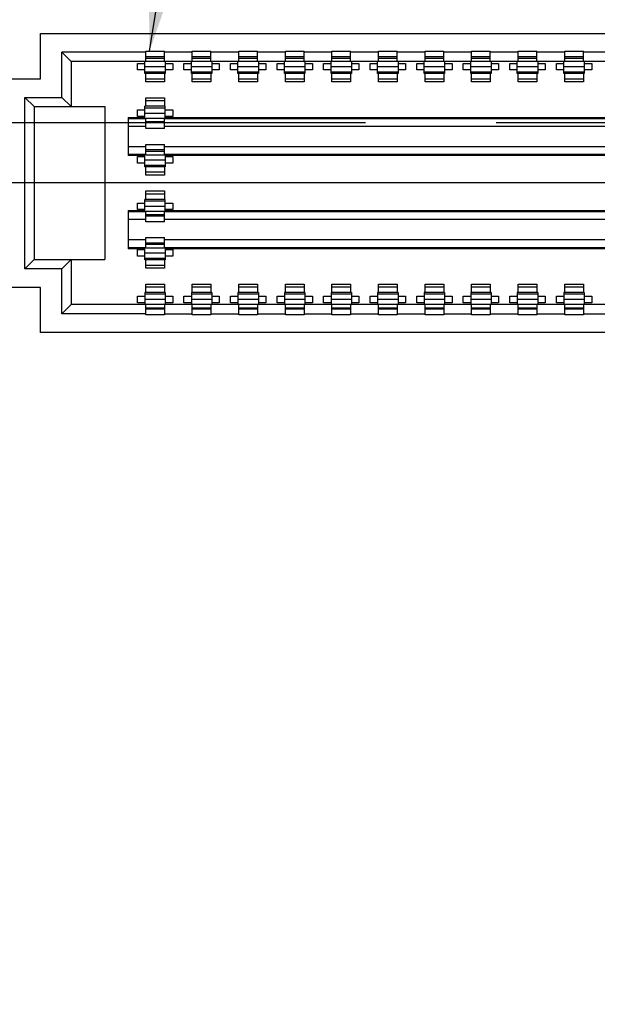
# Model space of a CAD drawing. Header units: inches. Extents: x 0 to 34, y 0 to 22.
# Tile 27 of 33: x 22.432 to 23.053, y 16.002 to 17.059. Entities that reach past the tile are written whole.
import ezdxf

# ---------------------------------------------------------------- set-up
doc = ezdxf.new("R2010")
doc.units = ezdxf.units.IN
doc.header["$LTSCALE"] = 1.87
doc.header["$MEASUREMENT"] = 0
doc.linetypes.add('CENTER', pattern=[0.6, 0.375, -0.075, 0.075, -0.075])
doc.layers.get('0').update_dxf_attribs({"linetype": 'CONTINUOUS'})
for name, color, linetype in [('02___PRT_ALL_AXES', 7, 'CONTINUOUS'), ('DETAIL', 7, 'CONTINUOUS'), ('DIMENSIONS', 7, 'CONTINUOUS')]:
    doc.layers.add(name, color=color, linetype=linetype)
doc.styles.get("Standard").update_dxf_attribs({"font": 'txt', "width": 0.8})
doc.dimstyles.new('DIMSTYLE_2', dxfattribs={"dimtxt": 0.125, "dimasz": 0.18, "dimexe": 0.18, "dimexo": 0.0625, "dimgap": 0.09, "dimtad": 0, "dimtih": 1, "dimtoh": 1, "dimdec": 3, "dimzin": 4, "dimdsep": 46, "dimtxsty": 'STANDARD', "dimblk": '_FILLED', "dimblk1": '_FILLED', "dimblk2": '_FILLED', "dimcen": 0.09, "dimadec": 0, "dimazin": 0, "dimtp": 0.01, "dimtm": 0.01, "dimtfac": 1, "dimtdec": 3, "dimtofl": 0, "dimtmove": 0, "dimatfit": 3, "dimldrblk": '_FILLED', "dimfxl": 1, "dimtolj": 1, "dimtzin": 4, "dimarcsym": 0})
doc.dimstyles.get("Standard").update_dxf_attribs({"dimtxt": 0.125, "dimasz": 0.18, "dimexe": 0.18, "dimexo": 0.0625, "dimgap": 0.09, "dimtad": 0, "dimtih": 1, "dimtoh": 1, "dimdec": 3, "dimzin": 4, "dimdsep": 46, "dimtxsty": 'STANDARD', "dimblk": '_FILLED', "dimblk1": '_FILLED', "dimblk2": '_FILLED', "dimcen": 0.09, "dimadec": 0, "dimazin": 0, "dimtol": 1, "dimtp": 0.01, "dimtm": 0.01, "dimtfac": 1, "dimtdec": 3, "dimtofl": 0, "dimtmove": 0, "dimatfit": 3, "dimldrblk": '_FILLED', "dimfxl": 1, "dimtolj": 1, "dimtzin": 4, "dimarcsym": 0})

# ---------------------------------------------------------------- blocks, each defined once
blk = doc.blocks.new('*D51')
at = {"layer": 'DIMENSIONS', "color": 2, "linetype": 'CONTINUOUS'}
blk.add_line((23.5526, 17.0716), (23.5526, 17.8125), dxfattribs=at)
at = {"layer": 'DIMENSIONS', "color": 2, "linetype": 'CONTINUOUS', "insert": (23.4901, 17.875), "char_height": 0.125, "width": 1.325, "attachment_point": 1, "rotation": 90, "line_spacing_factor": 0.9}
blk.add_mtext('1.576{\\Ftxt.shx;\\W1.000000;\\H0.125000; }[40.03]', dxfattribs=at)
blk = doc.blocks.new('_FILLED')
at = {"color": 0, "linetype": 'BYBLOCK'}
blk.add_solid([(0, 0), (-1, 0.1736), (-1, -0.1736)], dxfattribs=at)
blk = doc.blocks.new('*D58')
at = {"layer": 'DIMENSIONS', "color": 2, "linetype": 'CONTINUOUS'}
for p, q in [((22.3195, 16.884), (21.9337, 16.7601)), ((23.365, 16.884), (22.3195, 16.884)), ((21.9337, 16.7601), (21.2891, 16.7601))]:
    blk.add_line(p, q, dxfattribs=at)
at = {"layer": 'DIMENSIONS', "color": 2, "linetype": 'CONTINUOUS', "insert": (21.2266, 16.8226), "char_height": 0.125, "width": 1.325, "attachment_point": 3, "line_spacing_factor": 0.9}
blk.add_mtext('3.809{\\Ftxt.shx;\\W1.000000;\\H0.125000; }[96.75]', dxfattribs=at)

msp = doc.modelspace()

# ---------------------------------------------------------------- linework, layer by layer
at = {"color": 7, "linetype": 'CONTINUOUS'}
for p, q in [((22.4548, 16.9959), (22.4548, 17.0444)), ((22.4548, 17.0444), (24.6838, 17.0444)), ((22.4778, 16.9759), (22.4778, 17.0244)), ((22.4878, 17.0144), (22.4778, 17.0244)), ((22.5678, 17.0244), (22.4778, 17.0244)), ((22.5678, 17.0144), (22.5678, 17.0254)), ((22.5678, 17.0254), (22.5878, 17.0254)), ((22.5878, 17.0194), (22.5678, 17.0194)), ((22.5878, 17.0144), (22.5878, 17.0254)), ((22.6178, 17.0244), (22.5878, 17.0244)), ((22.6178, 17.0144), (22.6178, 17.0254)), ((22.6178, 17.0254), (22.6378, 17.0254)), ((22.6378, 17.0194), (22.6178, 17.0194)), ((22.6378, 17.0144), (22.6378, 17.0254)), ((22.6678, 17.0244), (22.6378, 17.0244)), ((22.6678, 17.0144), (22.6678, 17.0254)), ((22.6678, 17.0254), (22.6878, 17.0254)), ((22.6878, 17.0194), (22.6678, 17.0194)), ((22.6878, 17.0144), (22.6878, 17.0254)), ((22.7178, 17.0244), (22.6878, 17.0244)), ((22.7178, 17.0144), (22.7178, 17.0254)), ((22.7178, 17.0254), (22.7378, 17.0254)), ((22.7378, 17.0194), (22.7178, 17.0194)), ((22.7378, 17.0144), (22.7378, 17.0254)), ((22.7678, 17.0244), (22.7378, 17.0244)), ((22.7678, 17.0144), (22.7678, 17.0254)), ((22.7678, 17.0254), (22.7878, 17.0254)), ((22.7878, 17.0194), (22.7678, 17.0194)), ((22.7878, 17.0144), (22.7878, 17.0254)), ((22.8178, 17.0244), (22.7878, 17.0244)), ((22.8178, 17.0144), (22.8178, 17.0254)), ((22.8178, 17.0254), (22.8378, 17.0254)), ((22.8378, 17.0194), (22.8178, 17.0194)), ((22.8378, 17.0144), (22.8378, 17.0254)), ((22.8678, 17.0244), (22.8378, 17.0244)), ((22.8678, 17.0144), (22.8678, 17.0254)), ((22.8678, 17.0254), (22.8878, 17.0254)), ((22.8878, 17.0194), (22.8678, 17.0194)), ((22.8878, 17.0144), (22.8878, 17.0254)), ((22.9178, 17.0244), (22.8878, 17.0244)), ((22.9178, 17.0144), (22.9178, 17.0254)), ((22.9178, 17.0254), (22.9378, 17.0254)), ((22.9378, 17.0194), (22.9178, 17.0194)), ((22.9378, 17.0144), (22.9378, 17.0254)), ((22.9678, 17.0244), (22.9378, 17.0244)), ((22.9678, 17.0144), (22.9678, 17.0254)), ((22.9678, 17.0254), (22.9878, 17.0254)), ((22.9878, 17.0194), (22.9678, 17.0194)), ((22.9878, 17.0144), (22.9878, 17.0254)), ((23.0178, 17.0244), (22.9878, 17.0244)), ((23.0178, 17.0144), (23.0178, 17.0254)), ((23.0178, 17.0254), (23.0378, 17.0254)), ((23.0378, 17.0194), (23.0178, 17.0194)), ((23.0378, 17.0144), (23.0378, 17.0254)), ((23.0678, 17.0244), (23.0378, 17.0244)), ((22.4878, 17.0144), (22.4878, 16.9659)), ((24.6578, 17.0144), (22.4878, 17.0144)), ((22.5588, 17.0054), (22.5588, 17.0124)), ((22.5588, 17.0124), (22.5668, 17.0124)), ((22.5668, 17.0014), (22.5668, 17.0142)), ((22.5668, 17.0089), (22.5888, 17.0089)), ((22.5678, 17.0181), (22.5878, 17.0181)), ((22.5888, 17.0142), (22.5888, 17.0014)), ((22.5888, 17.0124), (22.5968, 17.0124)), ((22.5968, 17.0124), (22.5968, 17.0054)), ((22.6088, 17.0054), (22.6088, 17.0124)), ((22.6088, 17.0124), (22.6168, 17.0124)), ((22.6168, 17.0014), (22.6168, 17.0142)), ((22.6168, 17.0089), (22.6388, 17.0089)), ((22.6178, 17.0181), (22.6378, 17.0181)), ((22.6388, 17.0142), (22.6388, 17.0014)), ((22.6388, 17.0124), (22.6468, 17.0124)), ((22.6468, 17.0124), (22.6468, 17.0054)), ((22.6588, 17.0054), (22.6588, 17.0124)), ((22.6588, 17.0124), (22.6668, 17.0124)), ((22.6668, 17.0014), (22.6668, 17.0142)), ((22.6668, 17.0089), (22.6888, 17.0089)), ((22.6678, 17.0181), (22.6878, 17.0181)), ((22.6888, 17.0142), (22.6888, 17.0014)), ((22.6888, 17.0124), (22.6968, 17.0124)), ((22.6968, 17.0124), (22.6968, 17.0054)), ((22.7088, 17.0054), (22.7088, 17.0124)), ((22.7088, 17.0124), (22.7168, 17.0124)), ((22.7168, 17.0014), (22.7168, 17.0142)), ((22.7168, 17.0089), (22.7388, 17.0089)), ((22.7178, 17.0181), (22.7378, 17.0181)), ((22.7388, 17.0142), (22.7388, 17.0014)), ((22.7388, 17.0124), (22.7468, 17.0124)), ((22.7468, 17.0124), (22.7468, 17.0054)), ((22.7588, 17.0054), (22.7588, 17.0124)), ((22.7588, 17.0124), (22.7668, 17.0124)), ((22.7668, 17.0014), (22.7668, 17.0142)), ((22.7668, 17.0089), (22.7888, 17.0089)), ((22.7678, 17.0181), (22.7878, 17.0181)), ((22.7888, 17.0142), (22.7888, 17.0014)), ((22.7888, 17.0124), (22.7968, 17.0124)), ((22.7968, 17.0124), (22.7968, 17.0054)), ((22.8088, 17.0054), (22.8088, 17.0124)), ((22.8088, 17.0124), (22.8168, 17.0124)), ((22.8168, 17.0014), (22.8168, 17.0142)), ((22.8168, 17.0089), (22.8388, 17.0089)), ((22.8178, 17.0181), (22.8378, 17.0181)), ((22.8388, 17.0142), (22.8388, 17.0014)), ((22.8388, 17.0124), (22.8468, 17.0124)), ((22.8468, 17.0124), (22.8468, 17.0054)), ((22.8588, 17.0054), (22.8588, 17.0124)), ((22.8588, 17.0124), (22.8668, 17.0124)), ((22.8668, 17.0014), (22.8668, 17.0142)), ((22.8668, 17.0089), (22.8888, 17.0089)), ((22.8678, 17.0181), (22.8878, 17.0181)), ((22.8888, 17.0142), (22.8888, 17.0014)), ((22.8888, 17.0124), (22.8968, 17.0124)), ((22.8968, 17.0124), (22.8968, 17.0054)), ((22.9088, 17.0054), (22.9088, 17.0124)), ((22.9088, 17.0124), (22.9168, 17.0124)), ((22.9168, 17.0014), (22.9168, 17.0142)), ((22.9168, 17.0089), (22.9388, 17.0089)), ((22.9178, 17.0181), (22.9378, 17.0181)), ((22.9388, 17.0142), (22.9388, 17.0014)), ((22.9388, 17.0124), (22.9468, 17.0124)), ((22.9468, 17.0124), (22.9468, 17.0054)), ((22.9588, 17.0054), (22.9588, 17.0124)), ((22.9588, 17.0124), (22.9668, 17.0124)), ((22.9668, 17.0014), (22.9668, 17.0142)), ((22.9668, 17.0089), (22.9888, 17.0089)), ((22.9678, 17.0181), (22.9878, 17.0181)), ((22.9888, 17.0142), (22.9888, 17.0014)), ((22.9888, 17.0124), (22.9968, 17.0124)), ((22.9968, 17.0124), (22.9968, 17.0054)), ((23.0088, 17.0054), (23.0088, 17.0124)), ((23.0088, 17.0124), (23.0168, 17.0124)), ((23.0168, 17.0014), (23.0168, 17.0142)), ((23.0168, 17.0089), (23.0388, 17.0089)), ((23.0178, 17.0181), (23.0378, 17.0181)), ((23.0388, 17.0142), (23.0388, 17.0014)), ((23.0388, 17.0124), (23.0468, 17.0124)), ((23.0468, 17.0124), (23.0468, 17.0054)), ((22.5668, 17.0054), (22.5588, 17.0054)), ((22.5888, 17.0029), (22.5668, 17.0029)), ((22.5888, 17.0014), (22.5668, 17.0014)), ((22.5678, 16.9924), (22.5678, 17.0014)), ((22.5878, 17.0014), (22.5878, 16.9924)), ((22.5968, 17.0054), (22.5888, 17.0054)), ((22.6168, 17.0054), (22.6088, 17.0054)), ((22.6388, 17.0029), (22.6168, 17.0029)), ((22.6388, 17.0014), (22.6168, 17.0014)), ((22.6178, 16.9924), (22.6178, 17.0014)), ((22.6378, 17.0014), (22.6378, 16.9924)), ((22.6468, 17.0054), (22.6388, 17.0054)), ((22.6668, 17.0054), (22.6588, 17.0054)), ((22.6888, 17.0029), (22.6668, 17.0029)), ((22.6888, 17.0014), (22.6668, 17.0014)), ((22.6678, 16.9924), (22.6678, 17.0014)), ((22.6878, 17.0014), (22.6878, 16.9924)), ((22.6968, 17.0054), (22.6888, 17.0054)), ((22.7168, 17.0054), (22.7088, 17.0054)), ((22.7388, 17.0029), (22.7168, 17.0029)), ((22.7388, 17.0014), (22.7168, 17.0014)), ((22.7178, 16.9924), (22.7178, 17.0014)), ((22.7378, 17.0014), (22.7378, 16.9924)), ((22.7468, 17.0054), (22.7388, 17.0054)), ((22.7668, 17.0054), (22.7588, 17.0054)), ((22.7888, 17.0029), (22.7668, 17.0029)), ((22.7888, 17.0014), (22.7668, 17.0014)), ((22.7678, 16.9924), (22.7678, 17.0014)), ((22.7878, 17.0014), (22.7878, 16.9924)), ((22.7968, 17.0054), (22.7888, 17.0054)), ((22.8168, 17.0054), (22.8088, 17.0054)), ((22.8388, 17.0029), (22.8168, 17.0029)), ((22.8388, 17.0014), (22.8168, 17.0014)), ((22.8178, 16.9924), (22.8178, 17.0014)), ((22.8378, 17.0014), (22.8378, 16.9924)), ((22.8468, 17.0054), (22.8388, 17.0054)), ((22.8668, 17.0054), (22.8588, 17.0054)), ((22.8888, 17.0029), (22.8668, 17.0029)), ((22.8888, 17.0014), (22.8668, 17.0014)), ((22.8678, 16.9924), (22.8678, 17.0014)), ((22.8878, 17.0014), (22.8878, 16.9924)), ((22.8968, 17.0054), (22.8888, 17.0054)), ((22.9168, 17.0054), (22.9088, 17.0054)), ((22.9388, 17.0029), (22.9168, 17.0029)), ((22.9388, 17.0014), (22.9168, 17.0014)), ((22.9178, 16.9924), (22.9178, 17.0014)), ((22.9378, 17.0014), (22.9378, 16.9924)), ((22.9468, 17.0054), (22.9388, 17.0054)), ((22.9668, 17.0054), (22.9588, 17.0054)), ((22.9888, 17.0029), (22.9668, 17.0029)), ((22.9888, 17.0014), (22.9668, 17.0014)), ((22.9678, 16.9924), (22.9678, 17.0014)), ((22.9878, 17.0014), (22.9878, 16.9924)), ((22.9968, 17.0054), (22.9888, 17.0054)), ((23.0168, 17.0054), (23.0088, 17.0054)), ((23.0388, 17.0029), (23.0168, 17.0029)), ((23.0388, 17.0014), (23.0168, 17.0014)), ((23.0178, 16.9924), (23.0178, 17.0014)), ((23.0378, 17.0014), (23.0378, 16.9924)), ((23.0468, 17.0054), (23.0388, 17.0054)), ((22.4218, 16.9959), (22.4548, 16.9959)), ((22.5878, 16.9954), (22.5678, 16.9954)), ((22.5878, 16.9924), (22.5678, 16.9924)), ((22.6378, 16.9954), (22.6178, 16.9954)), ((22.6378, 16.9924), (22.6178, 16.9924)), ((22.6878, 16.9954), (22.6678, 16.9954)), ((22.6878, 16.9924), (22.6678, 16.9924)), ((22.7378, 16.9954), (22.7178, 16.9954)), ((22.7378, 16.9924), (22.7178, 16.9924)), ((22.7878, 16.9954), (22.7678, 16.9954)), ((22.7878, 16.9924), (22.7678, 16.9924)), ((22.8378, 16.9954), (22.8178, 16.9954)), ((22.8378, 16.9924), (22.8178, 16.9924)), ((22.8878, 16.9954), (22.8678, 16.9954)), ((22.8878, 16.9924), (22.8678, 16.9924)), ((22.9378, 16.9954), (22.9178, 16.9954)), ((22.9378, 16.9924), (22.9178, 16.9924)), ((22.9878, 16.9954), (22.9678, 16.9954)), ((22.9878, 16.9924), (22.9678, 16.9924)), ((23.0378, 16.9954), (23.0178, 16.9954)), ((23.0378, 16.9924), (23.0178, 16.9924)), ((22.4378, 16.7919), (22.4378, 16.9759)), ((22.4478, 16.9659), (22.4378, 16.9759)), ((22.4378, 16.9759), (22.4778, 16.9759)), ((22.4478, 16.9659), (22.4478, 16.8019)), ((22.4478, 16.9659), (22.5238, 16.9659)), ((22.4878, 16.9659), (22.4778, 16.9759)), ((22.5238, 16.9659), (22.5238, 16.8019)), ((22.5668, 16.9536), (22.5668, 16.9664)), ((22.5888, 16.9664), (22.5668, 16.9664)), ((22.5678, 16.9664), (22.5678, 16.9754)), ((22.5678, 16.9754), (22.5878, 16.9754)), ((22.5678, 16.9724), (22.5878, 16.9724)), ((22.5878, 16.9754), (22.5878, 16.9664)), ((22.5888, 16.9536), (22.5888, 16.9664)), ((22.5588, 16.9554), (22.5588, 16.9624)), ((22.5588, 16.9624), (22.5668, 16.9624)), ((22.5668, 16.9554), (22.5588, 16.9554)), ((22.5668, 16.9648), (22.5888, 16.9648)), ((22.5668, 16.9589), (22.5888, 16.9589)), ((22.5888, 16.9624), (22.5968, 16.9624)), ((22.5968, 16.9554), (22.5888, 16.9554)), ((22.5968, 16.9624), (22.5968, 16.9554)), ((22.5488, 16.9544), (22.5488, 16.9134)), ((22.5488, 16.9544), (22.5668, 16.9544)), ((22.5678, 16.953), (22.5488, 16.953)), ((22.5488, 16.945), (22.5678, 16.945)), ((22.5678, 16.9536), (22.5878, 16.9536)), ((22.5678, 16.9424), (22.5678, 16.953)), ((22.5878, 16.9496), (22.5678, 16.9496)), ((22.5878, 16.9484), (22.5678, 16.9484)), ((22.5878, 16.9424), (22.5878, 16.953)), ((24.5178, 16.953), (22.5878, 16.953)), ((22.5878, 16.945), (24.5178, 16.945)), ((22.5888, 16.9544), (24.5168, 16.9544)), ((22.5878, 16.9424), (22.5678, 16.9424)), ((22.5678, 16.9148), (22.5678, 16.9254)), ((22.5678, 16.9254), (22.5878, 16.9254)), ((22.5878, 16.9148), (22.5878, 16.9254)), ((22.5678, 16.9228), (22.5488, 16.9228)), ((22.5488, 16.9148), (22.5678, 16.9148)), ((22.5668, 16.9134), (22.5488, 16.9134)), ((22.5668, 16.9014), (22.5668, 16.9142)), ((22.5878, 16.9194), (22.5678, 16.9194)), ((22.5678, 16.9181), (22.5878, 16.9181)), ((22.5678, 16.9142), (22.5878, 16.9142)), ((24.5178, 16.9228), (22.5878, 16.9228)), ((22.5878, 16.9148), (24.5178, 16.9148)), ((22.5888, 16.9142), (22.5888, 16.9014)), ((24.5168, 16.9134), (22.5888, 16.9134)), ((22.5588, 16.9054), (22.5588, 16.9124)), ((22.5588, 16.9124), (22.5668, 16.9124)), ((22.5668, 16.9054), (22.5588, 16.9054)), ((22.5668, 16.9089), (22.5888, 16.9089)), ((22.5888, 16.9029), (22.5668, 16.9029)), ((22.5888, 16.9124), (22.5968, 16.9124)), ((22.5968, 16.9054), (22.5888, 16.9054)), ((22.5968, 16.9124), (22.5968, 16.9054)), ((22.5888, 16.9014), (22.5668, 16.9014)), ((22.5678, 16.8924), (22.5678, 16.9014)), ((22.5878, 16.8954), (22.5678, 16.8954)), ((22.5878, 16.8924), (22.5678, 16.8924)), ((22.5878, 16.9014), (22.5878, 16.8924)), ((22.5678, 16.8664), (22.5678, 16.8754)), ((22.5678, 16.8754), (22.5878, 16.8754)), ((22.5678, 16.8724), (22.5878, 16.8724)), ((22.5878, 16.8754), (22.5878, 16.8664)), ((22.5588, 16.8554), (22.5588, 16.8624)), ((22.5588, 16.8624), (22.5668, 16.8624)), ((22.5668, 16.8536), (22.5668, 16.8664)), ((22.5888, 16.8664), (22.5668, 16.8664)), ((22.5668, 16.8648), (22.5888, 16.8648)), ((22.5888, 16.8536), (22.5888, 16.8664)), ((22.5888, 16.8624), (22.5968, 16.8624)), ((22.5968, 16.8624), (22.5968, 16.8554)), ((22.5488, 16.8544), (22.5488, 16.8134)), ((22.5488, 16.8544), (22.5668, 16.8544)), ((22.5678, 16.853), (22.5488, 16.853)), ((22.5668, 16.8554), (22.5588, 16.8554)), ((22.5668, 16.8589), (22.5888, 16.8589)), ((22.5678, 16.8536), (22.5878, 16.8536)), ((22.5678, 16.8424), (22.5678, 16.853)), ((22.5878, 16.8496), (22.5678, 16.8496)), ((22.5878, 16.8424), (22.5878, 16.853)), ((24.5178, 16.853), (22.5878, 16.853)), ((22.5968, 16.8554), (22.5888, 16.8554)), ((22.5888, 16.8544), (24.5168, 16.8544)), ((22.5488, 16.845), (22.5678, 16.845)), ((22.5878, 16.8484), (22.5678, 16.8484)), ((22.5878, 16.8424), (22.5678, 16.8424)), ((22.5878, 16.845), (24.5178, 16.845)), ((22.5678, 16.8228), (22.5488, 16.8228)), ((22.5678, 16.8148), (22.5678, 16.8254)), ((22.5678, 16.8254), (22.5878, 16.8254)), ((22.5878, 16.8194), (22.5678, 16.8194)), ((22.5678, 16.8181), (22.5878, 16.8181)), ((22.5878, 16.8148), (22.5878, 16.8254)), ((24.5178, 16.8228), (22.5878, 16.8228)), ((22.5488, 16.8148), (22.5678, 16.8148)), ((22.5668, 16.8134), (22.5488, 16.8134)), ((22.5588, 16.8054), (22.5588, 16.8124)), ((22.5588, 16.8124), (22.5668, 16.8124)), ((22.5668, 16.8014), (22.5668, 16.8142)), ((22.5668, 16.8089), (22.5888, 16.8089)), ((22.5678, 16.8142), (22.5878, 16.8142)), ((22.5878, 16.8148), (24.5178, 16.8148)), ((22.5888, 16.8142), (22.5888, 16.8014)), ((24.5168, 16.8134), (22.5888, 16.8134)), ((22.5888, 16.8124), (22.5968, 16.8124)), ((22.5968, 16.8124), (22.5968, 16.8054)), ((22.4478, 16.8019), (22.4378, 16.7919)), ((22.4478, 16.8019), (22.5238, 16.8019)), ((22.4878, 16.8019), (22.4778, 16.7919)), ((22.4878, 16.8019), (22.4878, 16.7534)), ((22.5668, 16.8054), (22.5588, 16.8054)), ((22.5888, 16.8029), (22.5668, 16.8029)), ((22.5888, 16.8014), (22.5668, 16.8014)), ((22.5678, 16.7924), (22.5678, 16.8014)), ((22.5878, 16.8014), (22.5878, 16.7924)), ((22.5968, 16.8054), (22.5888, 16.8054)), ((22.4778, 16.7919), (22.4378, 16.7919)), ((22.4778, 16.7434), (22.4778, 16.7919)), ((22.5878, 16.7954), (22.5678, 16.7954)), ((22.5878, 16.7924), (22.5678, 16.7924)), ((22.4548, 16.7719), (22.4218, 16.7719)), ((22.4548, 16.7234), (22.4548, 16.7719)), ((22.5668, 16.7664), (22.5668, 16.7536)), ((22.5888, 16.7664), (22.5668, 16.7664)), ((22.5668, 16.7648), (22.5888, 16.7648)), ((22.5678, 16.7664), (22.5678, 16.7754)), ((22.5678, 16.7754), (22.5878, 16.7754)), ((22.5678, 16.7724), (22.5878, 16.7724)), ((22.5878, 16.7754), (22.5878, 16.7664)), ((22.5888, 16.7664), (22.5888, 16.7536)), ((22.6168, 16.7664), (22.6168, 16.7536)), ((22.6388, 16.7664), (22.6168, 16.7664)), ((22.6168, 16.7648), (22.6388, 16.7648)), ((22.6178, 16.7664), (22.6178, 16.7754)), ((22.6178, 16.7754), (22.6378, 16.7754)), ((22.6178, 16.7724), (22.6378, 16.7724)), ((22.6378, 16.7754), (22.6378, 16.7664)), ((22.6388, 16.7664), (22.6388, 16.7536)), ((22.6668, 16.7664), (22.6668, 16.7536)), ((22.6888, 16.7664), (22.6668, 16.7664)), ((22.6668, 16.7648), (22.6888, 16.7648)), ((22.6678, 16.7664), (22.6678, 16.7754)), ((22.6678, 16.7754), (22.6878, 16.7754)), ((22.6678, 16.7724), (22.6878, 16.7724)), ((22.6878, 16.7754), (22.6878, 16.7664)), ((22.6888, 16.7664), (22.6888, 16.7536)), ((22.7168, 16.7664), (22.7168, 16.7536)), ((22.7388, 16.7664), (22.7168, 16.7664)), ((22.7168, 16.7648), (22.7388, 16.7648)), ((22.7178, 16.7664), (22.7178, 16.7754)), ((22.7178, 16.7754), (22.7378, 16.7754)), ((22.7178, 16.7724), (22.7378, 16.7724)), ((22.7378, 16.7754), (22.7378, 16.7664)), ((22.7388, 16.7664), (22.7388, 16.7536)), ((22.7668, 16.7664), (22.7668, 16.7536)), ((22.7888, 16.7664), (22.7668, 16.7664)), ((22.7668, 16.7648), (22.7888, 16.7648)), ((22.7678, 16.7664), (22.7678, 16.7754)), ((22.7678, 16.7754), (22.7878, 16.7754)), ((22.7678, 16.7724), (22.7878, 16.7724)), ((22.7878, 16.7754), (22.7878, 16.7664)), ((22.7888, 16.7664), (22.7888, 16.7536)), ((22.8168, 16.7664), (22.8168, 16.7536)), ((22.8388, 16.7664), (22.8168, 16.7664)), ((22.8168, 16.7648), (22.8388, 16.7648)), ((22.8178, 16.7664), (22.8178, 16.7754)), ((22.8178, 16.7754), (22.8378, 16.7754)), ((22.8178, 16.7724), (22.8378, 16.7724)), ((22.8378, 16.7754), (22.8378, 16.7664)), ((22.8388, 16.7664), (22.8388, 16.7536)), ((22.8668, 16.7664), (22.8668, 16.7536)), ((22.8888, 16.7664), (22.8668, 16.7664)), ((22.8668, 16.7648), (22.8888, 16.7648)), ((22.8678, 16.7664), (22.8678, 16.7754)), ((22.8678, 16.7754), (22.8878, 16.7754)), ((22.8678, 16.7724), (22.8878, 16.7724)), ((22.8878, 16.7754), (22.8878, 16.7664)), ((22.8888, 16.7664), (22.8888, 16.7536)), ((22.9168, 16.7664), (22.9168, 16.7536)), ((22.9388, 16.7664), (22.9168, 16.7664)), ((22.9168, 16.7648), (22.9388, 16.7648)), ((22.9178, 16.7664), (22.9178, 16.7754)), ((22.9178, 16.7754), (22.9378, 16.7754)), ((22.9178, 16.7724), (22.9378, 16.7724)), ((22.9378, 16.7754), (22.9378, 16.7664)), ((22.9388, 16.7664), (22.9388, 16.7536)), ((22.9668, 16.7664), (22.9668, 16.7536)), ((22.9888, 16.7664), (22.9668, 16.7664)), ((22.9668, 16.7648), (22.9888, 16.7648)), ((22.9678, 16.7664), (22.9678, 16.7754)), ((22.9678, 16.7754), (22.9878, 16.7754)), ((22.9678, 16.7724), (22.9878, 16.7724)), ((22.9878, 16.7754), (22.9878, 16.7664)), ((22.9888, 16.7664), (22.9888, 16.7536)), ((23.0168, 16.7664), (23.0168, 16.7536)), ((23.0388, 16.7664), (23.0168, 16.7664)), ((23.0168, 16.7648), (23.0388, 16.7648)), ((23.0178, 16.7664), (23.0178, 16.7754)), ((23.0178, 16.7754), (23.0378, 16.7754)), ((23.0178, 16.7724), (23.0378, 16.7724)), ((23.0378, 16.7754), (23.0378, 16.7664)), ((23.0388, 16.7664), (23.0388, 16.7536)), ((22.5588, 16.7554), (22.5588, 16.7624)), ((22.5588, 16.7624), (22.5668, 16.7624)), ((22.5668, 16.7554), (22.5588, 16.7554)), ((22.5888, 16.7589), (22.5668, 16.7589)), ((22.5888, 16.7624), (22.5968, 16.7624)), ((22.5968, 16.7554), (22.5888, 16.7554)), ((22.5968, 16.7624), (22.5968, 16.7554)), ((22.6088, 16.7554), (22.6088, 16.7624)), ((22.6088, 16.7624), (22.6168, 16.7624)), ((22.6168, 16.7554), (22.6088, 16.7554)), ((22.6388, 16.7589), (22.6168, 16.7589)), ((22.6388, 16.7624), (22.6468, 16.7624)), ((22.6468, 16.7554), (22.6388, 16.7554)), ((22.6468, 16.7624), (22.6468, 16.7554)), ((22.6588, 16.7554), (22.6588, 16.7624)), ((22.6588, 16.7624), (22.6668, 16.7624)), ((22.6668, 16.7554), (22.6588, 16.7554)), ((22.6888, 16.7589), (22.6668, 16.7589)), ((22.6888, 16.7624), (22.6968, 16.7624)), ((22.6968, 16.7554), (22.6888, 16.7554)), ((22.6968, 16.7624), (22.6968, 16.7554)), ((22.7088, 16.7554), (22.7088, 16.7624)), ((22.7088, 16.7624), (22.7168, 16.7624)), ((22.7168, 16.7554), (22.7088, 16.7554)), ((22.7388, 16.7589), (22.7168, 16.7589)), ((22.7388, 16.7624), (22.7468, 16.7624)), ((22.7468, 16.7554), (22.7388, 16.7554)), ((22.7468, 16.7624), (22.7468, 16.7554)), ((22.7588, 16.7554), (22.7588, 16.7624)), ((22.7588, 16.7624), (22.7668, 16.7624)), ((22.7668, 16.7554), (22.7588, 16.7554)), ((22.7888, 16.7589), (22.7668, 16.7589)), ((22.7888, 16.7624), (22.7968, 16.7624)), ((22.7968, 16.7554), (22.7888, 16.7554)), ((22.7968, 16.7624), (22.7968, 16.7554)), ((22.8088, 16.7554), (22.8088, 16.7624)), ((22.8088, 16.7624), (22.8168, 16.7624)), ((22.8168, 16.7554), (22.8088, 16.7554)), ((22.8388, 16.7589), (22.8168, 16.7589)), ((22.8388, 16.7624), (22.8468, 16.7624)), ((22.8468, 16.7554), (22.8388, 16.7554)), ((22.8468, 16.7624), (22.8468, 16.7554)), ((22.8588, 16.7554), (22.8588, 16.7624)), ((22.8588, 16.7624), (22.8668, 16.7624)), ((22.8668, 16.7554), (22.8588, 16.7554)), ((22.8888, 16.7589), (22.8668, 16.7589)), ((22.8888, 16.7624), (22.8968, 16.7624)), ((22.8968, 16.7554), (22.8888, 16.7554)), ((22.8968, 16.7624), (22.8968, 16.7554)), ((22.9088, 16.7554), (22.9088, 16.7624)), ((22.9088, 16.7624), (22.9168, 16.7624)), ((22.9168, 16.7554), (22.9088, 16.7554)), ((22.9388, 16.7589), (22.9168, 16.7589)), ((22.9388, 16.7624), (22.9468, 16.7624)), ((22.9468, 16.7554), (22.9388, 16.7554)), ((22.9468, 16.7624), (22.9468, 16.7554)), ((22.9588, 16.7554), (22.9588, 16.7624)), ((22.9588, 16.7624), (22.9668, 16.7624)), ((22.9668, 16.7554), (22.9588, 16.7554)), ((22.9888, 16.7589), (22.9668, 16.7589)), ((22.9888, 16.7624), (22.9968, 16.7624)), ((22.9968, 16.7554), (22.9888, 16.7554)), ((22.9968, 16.7624), (22.9968, 16.7554)), ((23.0088, 16.7554), (23.0088, 16.7624)), ((23.0088, 16.7624), (23.0168, 16.7624)), ((23.0168, 16.7554), (23.0088, 16.7554)), ((23.0388, 16.7589), (23.0168, 16.7589)), ((23.0388, 16.7624), (23.0468, 16.7624)), ((23.0468, 16.7554), (23.0388, 16.7554)), ((23.0468, 16.7624), (23.0468, 16.7554)), ((22.4878, 16.7534), (22.4778, 16.7434)), ((24.6578, 16.7534), (22.4878, 16.7534)), ((22.5678, 16.7424), (22.5678, 16.7534)), ((22.5878, 16.7496), (22.5678, 16.7496)), ((22.5878, 16.7484), (22.5678, 16.7484)), ((22.5878, 16.7534), (22.5878, 16.7424)), ((22.6178, 16.7424), (22.6178, 16.7534)), ((22.6378, 16.7496), (22.6178, 16.7496)), ((22.6378, 16.7484), (22.6178, 16.7484)), ((22.6378, 16.7534), (22.6378, 16.7424)), ((22.6678, 16.7424), (22.6678, 16.7534)), ((22.6878, 16.7496), (22.6678, 16.7496)), ((22.6878, 16.7484), (22.6678, 16.7484)), ((22.6878, 16.7534), (22.6878, 16.7424)), ((22.7178, 16.7424), (22.7178, 16.7534)), ((22.7378, 16.7496), (22.7178, 16.7496)), ((22.7378, 16.7484), (22.7178, 16.7484)), ((22.7378, 16.7534), (22.7378, 16.7424)), ((22.7678, 16.7424), (22.7678, 16.7534)), ((22.7878, 16.7496), (22.7678, 16.7496)), ((22.7878, 16.7484), (22.7678, 16.7484)), ((22.7878, 16.7534), (22.7878, 16.7424)), ((22.8178, 16.7424), (22.8178, 16.7534)), ((22.8378, 16.7496), (22.8178, 16.7496)), ((22.8378, 16.7484), (22.8178, 16.7484)), ((22.8378, 16.7534), (22.8378, 16.7424)), ((22.8678, 16.7424), (22.8678, 16.7534)), ((22.8878, 16.7496), (22.8678, 16.7496)), ((22.8878, 16.7484), (22.8678, 16.7484)), ((22.8878, 16.7534), (22.8878, 16.7424)), ((22.9178, 16.7424), (22.9178, 16.7534)), ((22.9378, 16.7496), (22.9178, 16.7496)), ((22.9378, 16.7484), (22.9178, 16.7484)), ((22.9378, 16.7534), (22.9378, 16.7424)), ((22.9678, 16.7424), (22.9678, 16.7534)), ((22.9878, 16.7496), (22.9678, 16.7496)), ((22.9878, 16.7484), (22.9678, 16.7484)), ((22.9878, 16.7534), (22.9878, 16.7424)), ((23.0178, 16.7424), (23.0178, 16.7534)), ((23.0378, 16.7496), (23.0178, 16.7496)), ((23.0378, 16.7484), (23.0178, 16.7484)), ((23.0378, 16.7534), (23.0378, 16.7424)), ((22.5678, 16.7434), (22.4778, 16.7434)), ((22.5878, 16.7424), (22.5678, 16.7424)), ((22.5878, 16.7434), (22.6178, 16.7434)), ((22.6378, 16.7424), (22.6178, 16.7424)), ((22.6378, 16.7434), (22.6678, 16.7434)), ((22.6878, 16.7424), (22.6678, 16.7424)), ((22.6878, 16.7434), (22.7178, 16.7434)), ((22.7378, 16.7424), (22.7178, 16.7424)), ((22.7378, 16.7434), (22.7678, 16.7434)), ((22.7878, 16.7424), (22.7678, 16.7424)), ((22.7878, 16.7434), (22.8178, 16.7434)), ((22.8378, 16.7424), (22.8178, 16.7424)), ((22.8378, 16.7434), (22.8678, 16.7434)), ((22.8878, 16.7424), (22.8678, 16.7424)), ((22.8878, 16.7434), (22.9178, 16.7434)), ((22.9378, 16.7424), (22.9178, 16.7424)), ((22.9378, 16.7434), (22.9678, 16.7434)), ((22.9878, 16.7424), (22.9678, 16.7424)), ((22.9878, 16.7434), (23.0178, 16.7434)), ((23.0378, 16.7424), (23.0178, 16.7424)), ((23.0378, 16.7434), (23.0678, 16.7434)), ((24.6838, 16.7234), (22.4548, 16.7234))]:
    msp.add_line(p, q, dxfattribs=at)
at = {"layer": '02___PRT_ALL_AXES', "color": 7, "linetype": 'CENTER'}
msp.add_line((22.1026, 16.949), (24.8765, 16.949), dxfattribs=at)

# ---------------------------------------------------------------- dimensions: what is measured, and where the dimension line sits
at = {"layer": 'DIMENSIONS', "color": 2, "linetype": 'CONTINUOUS'}
for feature_location, offset, dtype, origin, picture, middle in [((23.5526, 17.0716), (0, 0.7409), 1, (21.9766, 17.0091), '*D51', (23.5526, 18.5375)), ((23.365, 16.884), (-2.0759, -0.1239), 0, (23.4275, 13.075), '*D58', (20.2641, 16.7601))]:
    dim = msp.add_ordinate_dim(feature_location=feature_location, offset=offset, dtype=dtype, origin=origin, dimstyle='DIMSTYLE_2', dxfattribs=at)
    dim.commit()
    dim.dimension.update_dxf_attribs({"geometry": picture, "text_midpoint": middle})

# ---------------------------------------------------------------- leaders
at = {"layer": 'DETAIL', "color": 2, "linetype": 'CONTINUOUS'}
msp.add_leader([(22.5718, 17.0254), (22.7103, 17.875), (22.8903, 17.875)], dimstyle='STANDARD', override={"dimtad": 0}, dxfattribs=at)

doc.saveas('drawing.dxf')
